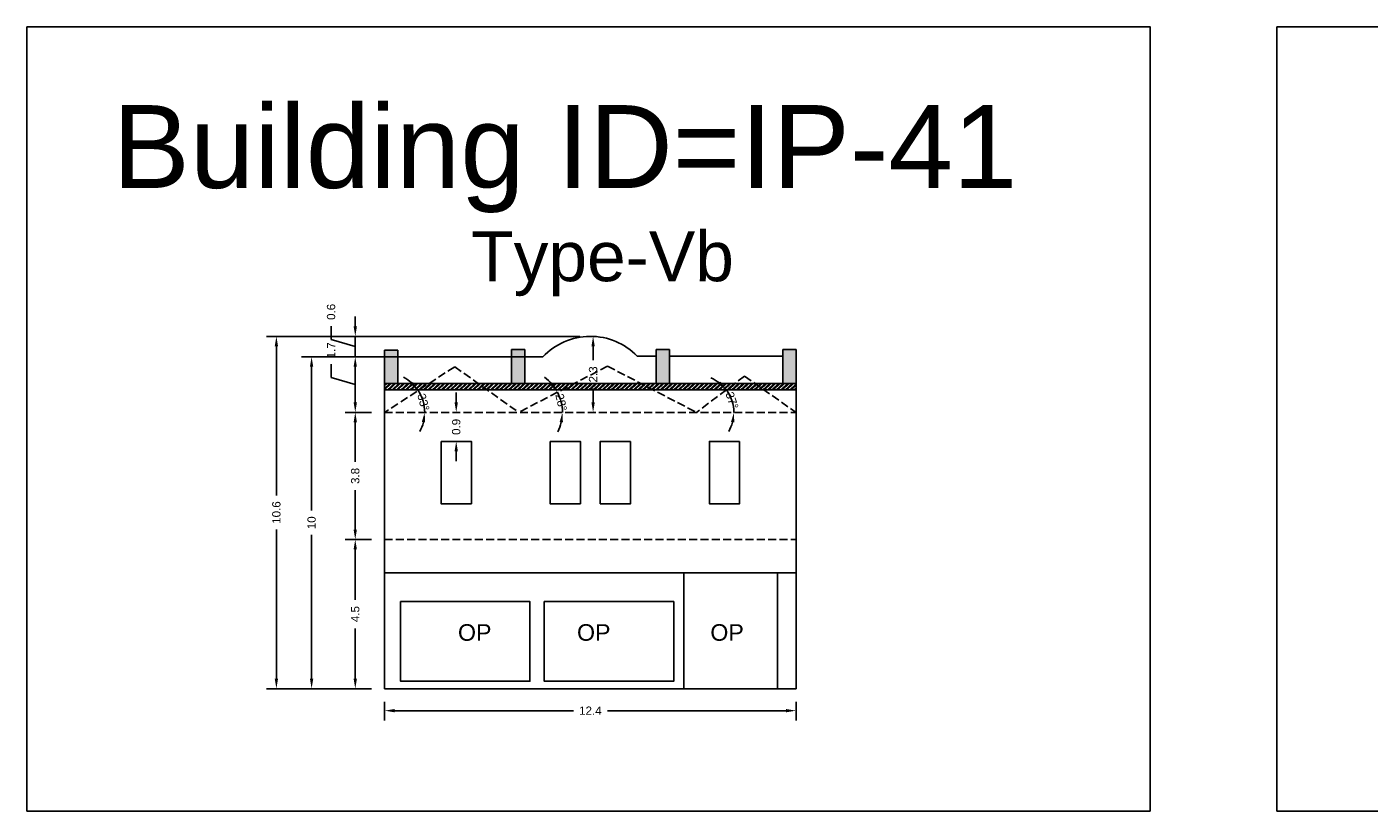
# Model space of a CAD drawing. Header units: metres. Extents: x 3416658 to 3417184, y -6712896 to -6712690.
# Tile 2 of 58: x 3416658 to 3416698, y -6712857 to -6712833. Entities that reach past the tile are written whole.
import ezdxf

# ---------------------------------------------------------------- set-up
doc = ezdxf.new("R2010")
doc.units = ezdxf.units.M
doc.linetypes.add('ACAD_ISO02W100', pattern=[15, 12, -3])
doc.layers.add('Dotted', color=7, linetype='ACAD_ISO02W100', plot=False)
doc.styles.get("Standard").update_dxf_attribs({"font": 'arial.ttf'})
doc.dimstyles.new('ISO-25', dxfattribs={"dimtxt": 0.25, "dimasz": 0.3, "dimexe": 0.3, "dimexo": 0.4, "dimgap": 0.2, "dimtad": 0, "dimdec": 1, "dimdsep": 46, "dimtxsty": 'Standard', "dimcen": 2.5, "dimadec": 0, "dimazin": 0, "dimtfac": 1, "dimtdec": 1, "dimtmove": 0, "dimatfit": 3, "dimfxl": 1, "dimarcsym": 0})

# ---------------------------------------------------------------- blocks, each defined once
blk = doc.blocks.new('*D355')
at = {"color": 0, "lineweight": -2, "transparency": 16777216}
for p, q in [((3416667.906, -6712848.455), (3416667.12, -6712848.455)), ((3416667.42, -6712848.755), (3416667.42, -6712850.272)), ((3416667.42, -6712852.655), (3416667.42, -6712851.139)), ((3416667.906, -6712852.955), (3416667.12, -6712852.955))]:
    blk.add_line(p, q, dxfattribs=at)
at = {"color": 0, "transparency": 16777216}
for points in [[(3416667.37, -6712848.755), (3416667.47, -6712848.755), (3416667.42, -6712848.455)], [(3416667.37, -6712852.655), (3416667.47, -6712852.655), (3416667.42, -6712852.955)]]:
    blk.add_solid(points, dxfattribs=at)
at = {"layer": 'Defpoints', "color": 0, "transparency": 16777216}
for p in [(3416667.42, -6712848.455), (3416668.306, -6712848.455), (3416668.306, -6712852.955)]:
    blk.add_point(p, dxfattribs=at)
at = {"color": 0, "transparency": 16777216, "insert": (3416667.42, -6712850.705), "char_height": 0.25, "attachment_point": 5, "rotation": 90}
blk.add_mtext('4.5', dxfattribs=at)
blk = doc.blocks.new('*D356')
at = {"color": 0, "lineweight": -2, "transparency": 16777216}
for p, q in [((3416667.906, -6712844.622), (3416667.12, -6712844.622)), ((3416667.42, -6712844.922), (3416667.42, -6712846.111)), ((3416667.42, -6712848.155), (3416667.42, -6712846.966)), ((3416667.906, -6712848.455), (3416667.12, -6712848.455))]:
    blk.add_line(p, q, dxfattribs=at)
at = {"color": 0, "transparency": 16777216}
for points in [[(3416667.37, -6712844.922), (3416667.47, -6712844.922), (3416667.42, -6712844.622)], [(3416667.37, -6712848.155), (3416667.47, -6712848.155), (3416667.42, -6712848.455)]]:
    blk.add_solid(points, dxfattribs=at)
at = {"layer": 'Defpoints', "color": 0, "transparency": 16777216}
for p in [(3416667.42, -6712844.622), (3416668.306, -6712844.622), (3416668.306, -6712848.455)]:
    blk.add_point(p, dxfattribs=at)
at = {"color": 0, "transparency": 16777216, "insert": (3416667.42, -6712846.538), "char_height": 0.25, "attachment_point": 5, "rotation": 90}
blk.add_mtext('3.8', dxfattribs=at)
blk = doc.blocks.new('*D357')
at = {"color": 0, "lineweight": -2, "transparency": 16777216}
for p, q in [((3416666.694, -6712843.565), (3416666.694, -6712843.165)), ((3416668.622, -6712842.945), (3416667.12, -6712842.945)), ((3416667.42, -6712843.783), (3416666.694, -6712843.565)), ((3416667.42, -6712844.322), (3416667.42, -6712843.245)), ((3416667.906, -6712844.622), (3416667.12, -6712844.622))]:
    blk.add_line(p, q, dxfattribs=at)
at = {"color": 0, "transparency": 16777216}
for points in [[(3416667.37, -6712843.245), (3416667.47, -6712843.245), (3416667.42, -6712842.945)], [(3416667.37, -6712844.322), (3416667.47, -6712844.322), (3416667.42, -6712844.622)]]:
    blk.add_solid(points, dxfattribs=at)
at = {"layer": 'Defpoints', "color": 0, "transparency": 16777216}
for p in [(3416667.42, -6712842.945), (3416669.022, -6712842.945), (3416668.306, -6712844.622)]:
    blk.add_point(p, dxfattribs=at)
at = {"color": 0, "transparency": 16777216, "insert": (3416666.694, -6712842.75), "char_height": 0.25, "attachment_point": 5, "rotation": 90}
blk.add_mtext('1.7', dxfattribs=at)
blk = doc.blocks.new('*D358')
at = {"color": 0, "lineweight": -2, "transparency": 16777216}
for p, q in [((3416667.42, -6712842.027), (3416667.42, -6712841.727)), ((3416666.692, -6712842.418), (3416666.692, -6712842.018)), ((3416674.142, -6712842.327), (3416667.12, -6712842.327)), ((3416667.42, -6712842.945), (3416667.42, -6712842.327)), ((3416667.42, -6712842.945), (3416667.42, -6712842.327)), ((3416667.42, -6712842.636), (3416666.692, -6712842.418)), ((3416668.622, -6712842.945), (3416667.12, -6712842.945)), ((3416667.42, -6712843.245), (3416667.42, -6712843.545))]:
    blk.add_line(p, q, dxfattribs=at)
at = {"color": 0, "transparency": 16777216}
for points in [[(3416667.37, -6712842.027), (3416667.47, -6712842.027), (3416667.42, -6712842.327)], [(3416667.37, -6712843.245), (3416667.47, -6712843.245), (3416667.42, -6712842.945)]]:
    blk.add_solid(points, dxfattribs=at)
at = {"layer": 'Defpoints', "color": 0, "transparency": 16777216}
for p in [(3416667.42, -6712842.327), (3416674.542, -6712842.327), (3416669.022, -6712842.945)]:
    blk.add_point(p, dxfattribs=at)
at = {"color": 0, "transparency": 16777216, "insert": (3416666.692, -6712841.59), "char_height": 0.25, "attachment_point": 5, "rotation": 90}
blk.add_mtext('0.6', dxfattribs=at)
blk = doc.blocks.new('*D359')
at = {"color": 0, "lineweight": -2, "transparency": 16777216}
for p, q in [((3416674.894, -6712842.327), (3416674.889, -6712842.327)), ((3416674.589, -6712842.627), (3416674.589, -6712843.044)), ((3416674.589, -6712844.322), (3416674.589, -6712843.904)), ((3416674.906, -6712844.622), (3416674.889, -6712844.622))]:
    blk.add_line(p, q, dxfattribs=at)
at = {"color": 0, "transparency": 16777216}
for points in [[(3416674.539, -6712842.627), (3416674.639, -6712842.627), (3416674.589, -6712842.327)], [(3416674.539, -6712844.322), (3416674.639, -6712844.322), (3416674.589, -6712844.622)]]:
    blk.add_solid(points, dxfattribs=at)
at = {"layer": 'Defpoints', "color": 0, "transparency": 16777216}
for p in [(3416674.494, -6712842.327), (3416674.589, -6712842.327), (3416674.506, -6712844.622)]:
    blk.add_point(p, dxfattribs=at)
at = {"color": 0, "transparency": 16777216, "insert": (3416674.589, -6712843.474), "char_height": 0.25, "attachment_point": 5, "rotation": 90}
blk.add_mtext('2.3', dxfattribs=at)
blk = doc.blocks.new('*D360')
at = {"color": 0, "lineweight": -2, "transparency": 16777216}
for p, q in [((3416670.463, -6712844.322), (3416670.463, -6712844.022)), ((3416670.463, -6712844.622), (3416670.463, -6712844.63)), ((3416670.863, -6712844.622), (3416670.763, -6712844.622)), ((3416670.463, -6712845.494), (3416670.463, -6712845.486)), ((3416670.863, -6712845.494), (3416670.763, -6712845.494)), ((3416670.463, -6712845.794), (3416670.463, -6712846.094))]:
    blk.add_line(p, q, dxfattribs=at)
at = {"color": 0, "transparency": 16777216}
for points in [[(3416670.413, -6712844.322), (3416670.513, -6712844.322), (3416670.463, -6712844.622)], [(3416670.413, -6712845.794), (3416670.513, -6712845.794), (3416670.463, -6712845.494)]]:
    blk.add_solid(points, dxfattribs=at)
at = {"layer": 'Defpoints', "color": 0, "transparency": 16777216}
for p in [(3416670.463, -6712844.622), (3416670.463, -6712844.622), (3416670.463, -6712845.494)]:
    blk.add_point(p, dxfattribs=at)
at = {"color": 0, "transparency": 16777216, "insert": (3416670.463, -6712845.058), "char_height": 0.25, "attachment_point": 5, "rotation": 90}
blk.add_mtext('0.9', dxfattribs=at)
blk = doc.blocks.new('*D361')
at = {"color": 0, "lineweight": -2, "transparency": 16777216}
for p, q in [((3416668.964, -6712842.945), (3416665.804, -6712842.945)), ((3416666.104, -6712843.245), (3416666.104, -6712847.583)), ((3416666.104, -6712852.655), (3416666.104, -6712848.317)), ((3416667.906, -6712852.955), (3416665.804, -6712852.955))]:
    blk.add_line(p, q, dxfattribs=at)
at = {"color": 0, "transparency": 16777216}
for points in [[(3416666.054, -6712843.245), (3416666.154, -6712843.245), (3416666.104, -6712842.945)], [(3416666.054, -6712852.655), (3416666.154, -6712852.655), (3416666.104, -6712852.955)]]:
    blk.add_solid(points, dxfattribs=at)
at = {"layer": 'Defpoints', "color": 0, "transparency": 16777216}
for p in [(3416666.104, -6712842.945), (3416669.364, -6712842.945), (3416668.306, -6712852.955)]:
    blk.add_point(p, dxfattribs=at)
at = {"color": 0, "transparency": 16777216, "insert": (3416666.104, -6712847.95), "char_height": 0.25, "attachment_point": 5, "rotation": 90}
blk.add_mtext('10', dxfattribs=at)
blk = doc.blocks.new('*D362')
at = {"color": 0, "lineweight": -2, "transparency": 16777216}
for p, q in [((3416674.189, -6712842.327), (3416664.743, -6712842.327)), ((3416665.043, -6712842.627), (3416665.043, -6712847.128)), ((3416665.043, -6712852.655), (3416665.043, -6712848.154)), ((3416667.906, -6712852.955), (3416664.743, -6712852.955))]:
    blk.add_line(p, q, dxfattribs=at)
at = {"color": 0, "transparency": 16777216}
for points in [[(3416664.993, -6712842.627), (3416665.093, -6712842.627), (3416665.043, -6712842.327)], [(3416664.993, -6712852.655), (3416665.093, -6712852.655), (3416665.043, -6712852.955)]]:
    blk.add_solid(points, dxfattribs=at)
at = {"layer": 'Defpoints', "color": 0, "transparency": 16777216}
for p in [(3416665.043, -6712842.327), (3416674.589, -6712842.327), (3416668.306, -6712852.955)]:
    blk.add_point(p, dxfattribs=at)
at = {"color": 0, "transparency": 16777216, "insert": (3416665.043, -6712847.641), "char_height": 0.25, "attachment_point": 5, "rotation": 90}
blk.add_mtext('10.6', dxfattribs=at)
blk = doc.blocks.new('*D363')
at = {"color": 0, "lineweight": -2, "transparency": 16777216}
for p, q in [((3416668.306, -6712853.355), (3416668.306, -6712853.917)), ((3416668.606, -6712853.617), (3416673.994, -6712853.617)), ((3416680.406, -6712853.617), (3416675.018, -6712853.617)), ((3416680.706, -6712853.355), (3416680.706, -6712853.917))]:
    blk.add_line(p, q, dxfattribs=at)
at = {"color": 0, "transparency": 16777216}
for points in [[(3416668.606, -6712853.567), (3416668.606, -6712853.667), (3416668.306, -6712853.617)], [(3416680.406, -6712853.567), (3416680.406, -6712853.667), (3416680.706, -6712853.617)]]:
    blk.add_solid(points, dxfattribs=at)
at = {"layer": 'Defpoints', "color": 0, "transparency": 16777216}
for p in [(3416668.306, -6712852.955), (3416680.706, -6712852.955), (3416680.706, -6712853.617)]:
    blk.add_point(p, dxfattribs=at)
at = {"color": 0, "transparency": 16777216, "insert": (3416674.506, -6712853.617), "char_height": 0.25, "attachment_point": 5}
blk.add_mtext('12.4', dxfattribs=at)
blk = doc.blocks.new('*D364')
at = {"color": 0, "lineweight": -2, "transparency": 16777216}
for start, end in [(47.4177, 61.7041), (360, 33.1312), (331.4271, 345.7135)]:
    blk.add_arc((3416668.306, -6712844.622), 1.206, start, end, dxfattribs=at)
at = {"color": 0, "transparency": 16777216}
for points in [[(3416669.16, -6712843.701), (3416669.084, -6712843.766), (3416669.316, -6712843.962)], [(3416669.425, -6712844.913), (3416669.525, -6712844.925), (3416669.512, -6712844.622)]]:
    blk.add_solid(points, dxfattribs=at)
at = {"layer": 'Defpoints', "color": 0, "transparency": 16777216}
for p in [(3416670.416, -6712843.245), (3416669.424, -6712844.168), (3416668.306, -6712844.622), (3416668.306, -6712844.622), (3416680.706, -6712844.622)]:
    blk.add_point(p, dxfattribs=at)
at = {"color": 0, "transparency": 16777216, "insert": (3416669.473, -6712844.314), "char_height": 0.25, "attachment_point": 5, "rotation": 284.7547}
blk.add_mtext('33°', dxfattribs=at)
blk = doc.blocks.new('*D365')
at = {"color": 0, "lineweight": -2, "transparency": 16777216}
for start, end in [(40.6064, 53.699), (360, 27.5139), (333.8149, 346.9075)]:
    blk.add_arc((3416672.348, -6712844.622), 1.316, start, end, dxfattribs=at)
at = {"color": 0, "transparency": 16777216}
for points in [[(3416673.389, -6712843.737), (3416673.306, -6712843.793), (3416673.515, -6712844.014)], [(3416673.58, -6712844.914), (3416673.679, -6712844.925), (3416673.664, -6712844.622)]]:
    blk.add_solid(points, dxfattribs=at)
at = {"layer": 'Defpoints', "color": 0, "transparency": 16777216}
for p in [(3416675.026, -6712843.227), (3416673.597, -6712844.208), (3416668.306, -6712844.622), (3416672.348, -6712844.622), (3416680.706, -6712844.622)]:
    blk.add_point(p, dxfattribs=at)
at = {"color": 0, "transparency": 16777216, "insert": (3416673.628, -6712844.318), "char_height": 0.25, "attachment_point": 5, "rotation": 283.3505}
blk.add_mtext('28°', dxfattribs=at)
blk = doc.blocks.new('*D366')
at = {"color": 0, "lineweight": -2, "transparency": 16777216}
for start, end in [(52.3427, 67.6073), (0, 37.0781), (329.4708, 344.7354)]:
    blk.add_arc((3416677.704, -6712844.622), 1.129, start, end, dxfattribs=at)
at = {"color": 0, "transparency": 16777216}
for points in [[(3416678.43, -6712843.692), (3416678.359, -6712843.763), (3416678.605, -6712843.941)], [(3416678.744, -6712844.912), (3416678.844, -6712844.926), (3416678.834, -6712844.622)]]:
    blk.add_solid(points, dxfattribs=at)
at = {"layer": 'Defpoints', "color": 0, "transparency": 16777216}
for p in [(3416679.152, -6712843.527), (3416678.808, -6712844.38), (3416668.306, -6712844.622), (3416677.704, -6712844.622), (3416680.706, -6712844.622)]:
    blk.add_point(p, dxfattribs=at)
at = {"color": 0, "transparency": 16777216, "insert": (3416678.775, -6712844.263), "char_height": 0.25, "attachment_point": 5, "rotation": 288.5391}
blk.add_mtext('37°', dxfattribs=at)

msp = doc.modelspace()

# ---------------------------------------------------------------- hatches: boundary and pattern name
h = msp.add_hatch(color=256)
h.dxf.hatch_style = 1
h.paths.add_polyline_path([(3416668.706, -6712842.745), (3416668.306, -6712842.745), (3416668.306, -6712843.745), (3416668.706, -6712843.745)])
h.paths.add_polyline_path([(3416680.706, -6712842.727), (3416680.306, -6712842.727), (3416680.306, -6712843.745), (3416680.706, -6712843.745)])
h = msp.add_hatch(color=256)
h.dxf.hatch_style = 1
h.paths.add_polyline_path([(3416672.126, -6712842.727), (3416672.526, -6712842.727), (3416672.526, -6712843.745), (3416672.126, -6712843.745)])
h = msp.add_hatch(color=256)
h.dxf.hatch_style = 1
h.paths.add_polyline_path([(3416676.887, -6712842.727), (3416676.487, -6712842.727), (3416676.487, -6712843.745), (3416676.887, -6712843.745)])
h = msp.add_hatch()
h.set_pattern_fill('ANSI32', color=256, scale=0.01)
h.set_pattern_definition([(45, (-6.77476, 26.99843), (-0.067351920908, 0.067351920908), []), (45, (-6.72986, 26.99843), (-0.067351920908, 0.067351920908), [])])
h.paths.add_polyline_path([(3416680.706, -6712843.745), (3416668.306, -6712843.745), (3416668.306, -6712843.945), (3416680.706, -6712843.945)])

# ---------------------------------------------------------------- linework, layer by layer
for points in [[(3416657.521, -6712832.992), (3416691.378, -6712832.992), (3416691.378, -6712856.648), (3416657.521, -6712856.648)], [(3416695.2, -6712832.992), (3416728.916, -6712832.992), (3416728.916, -6712856.648), (3416695.2, -6712856.648)], [(3416670.006, -6712845.494), (3416670.92, -6712845.494), (3416670.92, -6712847.377), (3416670.006, -6712847.377)], [(3416673.292, -6712845.494), (3416674.206, -6712845.494), (3416674.206, -6712847.377), (3416673.292, -6712847.377)], [(3416675.72, -6712845.494), (3416674.806, -6712845.494), (3416674.806, -6712847.377), (3416675.72, -6712847.377)], [(3416679.006, -6712845.494), (3416678.092, -6712845.494), (3416678.092, -6712847.377), (3416679.006, -6712847.377)], [(3416677.321, -6712849.455), (3416680.145, -6712849.455), (3416680.145, -6712852.955), (3416677.321, -6712852.955)], [(3416668.784, -6712850.329), (3416672.686, -6712850.329), (3416672.686, -6712852.732), (3416668.784, -6712852.732)], [(3416673.118, -6712850.329), (3416677.02, -6712850.329), (3416677.02, -6712852.732), (3416673.118, -6712852.732)]]:
    msp.add_lwpolyline(points, close=True)
for points in [[(3416674.47, -6712842.327), (3416674.542, -6712842.327)], [(3416668.306, -6712842.745), (3416668.306, -6712852.955)], [(3416668.706, -6712842.745), (3416668.306, -6712842.745)], [(3416668.706, -6712842.745), (3416668.706, -6712843.745)], [(3416672.126, -6712843.745), (3416672.126, -6712842.727)], [(3416672.126, -6712842.727), (3416672.526, -6712842.727)], [(3416672.526, -6712843.745), (3416672.526, -6712842.727)], [(3416676.487, -6712843.745), (3416676.487, -6712842.727)], [(3416676.887, -6712842.727), (3416676.487, -6712842.727)], [(3416676.887, -6712843.745), (3416676.887, -6712842.727)], [(3416680.306, -6712842.727), (3416680.306, -6712843.745)], [(3416680.306, -6712842.727), (3416680.706, -6712842.727)], [(3416680.706, -6712842.727), (3416680.706, -6712852.955)], [(3416673.075, -6712842.945), (3416668.706, -6712842.945)], [(3416675.92, -6712842.927), (3416676.487, -6712842.927)], [(3416676.887, -6712842.927), (3416680.306, -6712842.927)], [(3416668.306, -6712843.745), (3416680.706, -6712843.745)], [(3416668.306, -6712843.945), (3416680.706, -6712843.945)], [(3416668.306, -6712849.455), (3416680.706, -6712849.455)], [(3416669.837, -6712852.955), (3416668.306, -6712852.955)], [(3416669.837, -6712852.955), (3416680.706, -6712852.955)]]:
    msp.add_lwpolyline(points)
msp.add_arc((3416674.506, -6712844.292), 1.965, 43.9724, 136.7238)
at = {"layer": 'Dotted', "ltscale": 0.02}
for points in [[(3416670.416, -6712843.245), (3416668.306, -6712844.622)], [(3416670.416, -6712843.245), (3416672.348, -6712844.622)], [(3416675.026, -6712843.227), (3416672.348, -6712844.622)], [(3416675.026, -6712843.227), (3416677.704, -6712844.622)], [(3416679.152, -6712843.527), (3416677.704, -6712844.622)], [(3416679.152, -6712843.527), (3416680.706, -6712844.622)], [(3416668.306, -6712844.622), (3416680.706, -6712844.622)], [(3416668.306, -6712848.455), (3416680.706, -6712848.455)]]:
    msp.add_lwpolyline(points, dxfattribs=at)

# ---------------------------------------------------------------- texts
for s, heights, insert, char_height, attachment_point in [('Building ID=IP-41', [0.517], (3416660.103, -6712835.353), 2.5, 1), ('Type-Vb  ', [0.517], (3416670.914, -6712839.164), 1.5, 1), ('OP', [0], (3416671.525, -6712851.009), 0.5, 3), ('OP', [0], (3416675.113, -6712851.009), 0.5, 3), ('OP', [0], (3416679.131, -6712851.009), 0.5, 3)]:
    msp.add_mtext_dynamic_manual_height_columns(s, width=67.86454, gutter_width=12.5, heights=heights, dxfattribs=dict(insert=insert, char_height=char_height, attachment_point=attachment_point))

# ---------------------------------------------------------------- dimensions: what is measured, and where the dimension line sits
for base, p1, p2, picture, middle in [((3416667.42, -6712842.327), (3416669.022, -6712842.945), (3416674.542, -6712842.327), '*D358', (3416666.692, -6712841.818)), ((3416667.42, -6712842.945), (3416668.306, -6712844.622), (3416669.022, -6712842.945), '*D357', (3416666.694, -6712842.965)), ((3416667.42, -6712844.622), (3416668.306, -6712848.455), (3416668.306, -6712844.622), '*D356', (3416667.42, -6712846.538))]:
    dim = msp.add_linear_dim(base=base, p1=p1, p2=p2, angle=90, dimstyle='ISO-25', override={"dimtmove": 1})
    dim.commit()
    dim.dimension.update_dxf_attribs({"geometry": picture, "text_midpoint": middle})
for base, p1, p2, picture, middle in [((3416665.043, -6712842.327), (3416668.306, -6712852.955), (3416674.589, -6712842.327), '*D362', (3416665.043, -6712847.641)), ((3416674.589, -6712842.327), (3416674.506, -6712844.622), (3416674.494, -6712842.327), '*D359', (3416674.589, -6712843.474)), ((3416666.104, -6712842.945), (3416668.306, -6712852.955), (3416669.364, -6712842.945), '*D361', (3416666.104, -6712847.95)), ((3416670.463, -6712844.622), (3416670.463, -6712845.494), (3416670.463, -6712844.622), '*D360', (3416670.463, -6712845.058)), ((3416667.42, -6712848.455), (3416668.306, -6712852.955), (3416668.306, -6712848.455), '*D355', (3416667.42, -6712850.705))]:
    dim = msp.add_linear_dim(base=base, p1=p1, p2=p2, angle=90, dimstyle='ISO-25')
    dim.commit()
    dim.dimension.update_dxf_attribs({"geometry": picture, "text_midpoint": middle})
for base, line2, picture, middle in [((3416673.597, -6712844.208), ((3416675.026, -6712843.227), (3416672.348, -6712844.622)), '*D365', (3416673.628, -6712844.318)), ((3416669.424, -6712844.168), ((3416670.416, -6712843.245), (3416668.306, -6712844.622)), '*D364', (3416669.473, -6712844.314)), ((3416678.808, -6712844.38), ((3416679.152, -6712843.527), (3416677.704, -6712844.622)), '*D366', (3416678.775, -6712844.263))]:
    dim = msp.add_angular_dim_2l(base=base, line1=((3416668.306, -6712844.622), (3416680.706, -6712844.622)), line2=line2, dimstyle='ISO-25')
    dim.commit()
    dim.dimension.update_dxf_attribs({"geometry": picture, "text_midpoint": middle, "dimtype": 162})
dim = msp.add_linear_dim(base=(3416680.706, -6712853.617), p1=(3416668.306, -6712852.955), p2=(3416680.706, -6712852.955), dimstyle='ISO-25')
dim.commit()
dim.dimension.update_dxf_attribs({"geometry": '*D363', "text_midpoint": (3416674.506, -6712853.617)})

doc.saveas('drawing.dxf')
